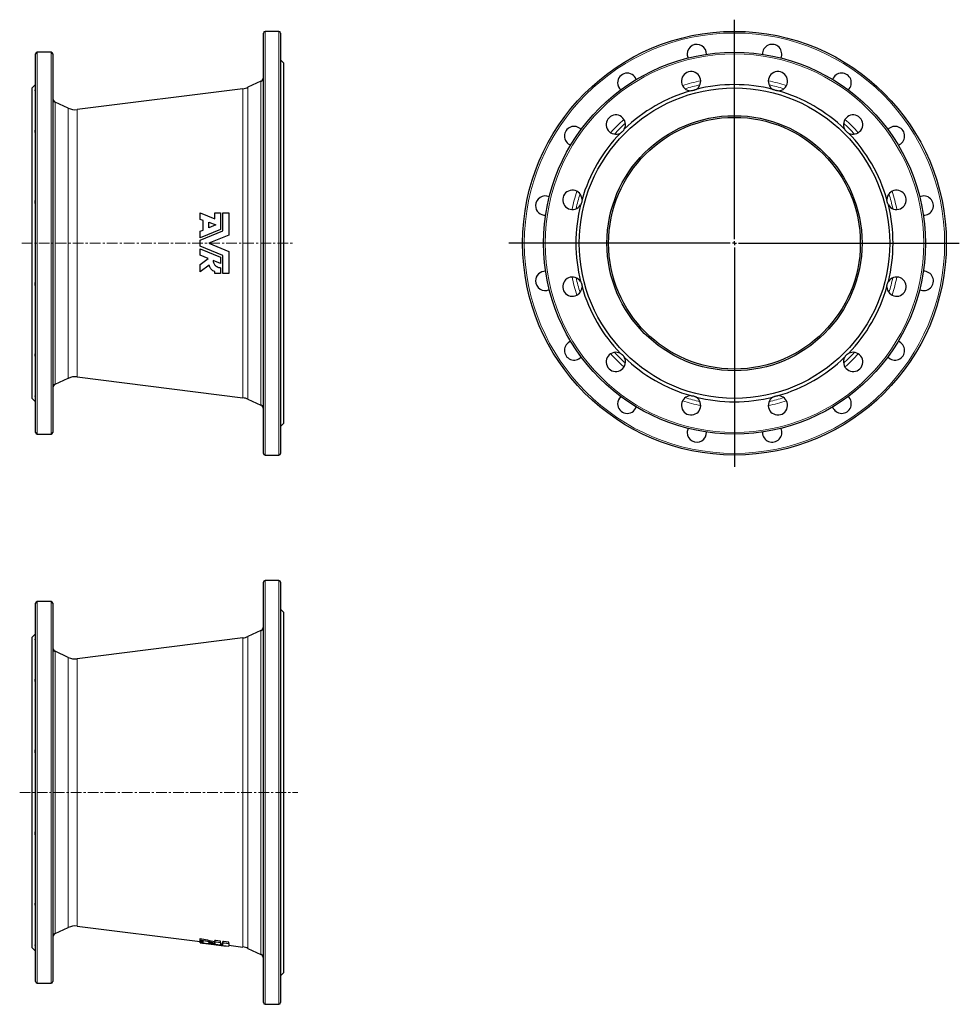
# Model space of a CAD drawing. Header units: millimetres. Extents: x 206 to 1325, y 69 to 1243.
import ezdxf

# ---------------------------------------------------------------- set-up
doc = ezdxf.new("R2010")
doc.units = ezdxf.units.MM
doc.linetypes.add('CENTERX2', pattern=[20.32, 12.7, -2.54, 2.54, -2.54])
doc.layers.add('FORMAT', color=7, linetype='Continuous')

# ---------------------------------------------------------------- blocks, each defined once
blk = doc.blocks.new('SW_CENTERMARKSYMBOL_0')
at = {"layer": 'FORMAT', "color": 0}
for p, q in [((0, 5), (0, 266.4)), ((-5, 0), (-268.8, 0)), ((0, 0), (-2.5, 0)), ((0, 0), (0, 2.5)), ((0, 0), (0, -2.5)), ((0, 0), (2.5, 0)), ((5, 0), (267.9, 0)), ((0, -5), (0, -266.7))]:
    blk.add_line(p, q, dxfattribs=at)

msp = doc.modelspace()

# ---------------------------------------------------------------- linework, layer by layer
at = {"color": 7, "linetype": 'Continuous', "lineweight": 25}
for p, q in [((496, 726), (496, 1227)), ((514.5, 1229), (498, 1229)), ((516.5, 1227), (516.5, 976.5)), ((224.5, 751), (224.5, 1202)), ((243, 1204), (226.5, 1204)), ((245, 1202), (245, 976.5)), ((520.5, 1191), (516.5, 1195)), ((520.5, 976.5), (520.5, 1191)), ((224.5, 1165.5), (220.5, 1161.5)), ((493.1, 1169.6), (477.5, 1162.4)), ((220.5, 976.5), (220.5, 1161.5)), ((471.6, 1160.6), (274.2, 1135.7)), ((263.2, 1137.5), (247.9, 1144.6)), ((420.5, 1004.8), (420.5, 1012.5)), ((420.5, 1012.5), (438, 1005.7)), ((438, 1005.7), (438, 1012.5)), ((438, 1012.5), (444.9, 1012.5)), ((444.9, 1012.5), (444.9, 993)), ((447.6, 991.1), (447.6, 1012.5)), ((447.6, 1012.5), (454.8, 1012.5)), ((454.8, 1012.5), (454.8, 986.2)), ((424.2, 1003.4), (420.5, 1004.8)), ((424.2, 992.2), (424.2, 1003.4)), ((430.8, 1001.6), (439.3, 998.3)), ((430.8, 994.9), (430.8, 1001.6)), ((439.3, 998.3), (430.8, 994.9)), ((444.9, 993), (420.5, 983)), ((420.5, 990.7), (424.2, 992.2)), ((420.5, 980), (447.6, 991.1)), ((420.5, 983), (420.5, 990.7)), ((454.8, 986.2), (430.8, 976.5)), ((220.5, 791.5), (220.5, 976.5)), ((245, 976.5), (245, 751)), ((420.5, 972.9), (420.5, 980)), ((430.8, 976.5), (454.8, 966.7)), ((516.5, 976.5), (516.5, 726)), ((520.5, 762), (520.5, 976.5)), ((447.6, 961.8), (420.5, 972.9)), ((420.5, 962.2), (420.5, 969.9)), ((420.5, 969.9), (444.9, 960)), ((454.8, 966.7), (454.8, 940.5)), ((430.1, 958.3), (420.5, 962.2)), ((420.5, 951.1), (430.1, 958.3)), ((420.5, 942.2), (420.5, 951.1)), ((444.9, 952.3), (436, 955.9)), ((444.9, 960), (444.9, 952.3)), ((447.6, 940.5), (447.6, 961.8)), ((431.3, 950.4), (420.5, 942.2)), ((438, 940.5), (438, 942.5)), ((444.9, 940.5), (438, 940.5)), ((444.9, 947.3), (444.9, 940.5)), ((454.8, 940.5), (447.6, 940.5)), ((247.9, 808.3), (263.2, 815.5)), ((274.2, 817.2), (471.6, 792.3)), ((220.5, 791.5), (224.5, 787.5)), ((477.5, 790.6), (493.1, 783.3)), ((516.5, 758), (520.5, 762)), ((1090.8, 750.9), (1090.8, 751.4)), ((226.5, 749), (243, 749)), ((498, 724), (514.5, 724)), ((496, 71.4), (496, 572.4)), ((514.5, 574.4), (498, 574.4)), ((516.5, 572.4), (516.5, 71.4)), ((224.5, 96.4), (224.5, 547.4)), ((243, 549.4), (226.5, 549.4)), ((245, 547.4), (245, 96.4)), ((520.5, 536.4), (516.5, 540.4)), ((520.5, 107.4), (520.5, 536.4)), ((224.5, 510.9), (220.5, 506.9)), ((220.5, 136.9), (220.5, 506.9)), ((471.6, 506.1), (274.2, 481.2)), ((493.1, 515.1), (477.5, 507.8)), ((263.2, 482.9), (247.9, 490.1)), ((247.9, 153.7), (263.2, 160.9)), ((274.2, 162.6), (420.5, 144.2)), ((420.5, 146.3), (420.5, 147.9)), ((420.5, 144.9), (420.5, 146.3)), ((420.5, 143.2), (420.5, 144.7)), ((420.5, 142.8), (420.5, 143.2)), ((420.5, 142.7), (420.5, 142.8)), ((420.5, 142.7), (430.8, 141.4)), ((420.5, 142.7), (420.5, 142.7)), ((424.2, 142.9), (424.2, 144.2)), ((430.8, 142.3), (430.8, 143.1)), ((438, 144), (438, 145.6)), ((438, 142.8), (438, 144)), ((444.9, 143.2), (444.9, 144.7)), ((444.9, 143.2), (444.9, 140.3)), ((447.6, 142.8), (447.6, 144.4)), ((447.6, 139.8), (447.6, 142.8)), ((454.8, 141.9), (454.8, 143.4)), ((454.8, 141.9), (454.8, 138.6)), ((220.5, 136.9), (224.5, 132.9)), ((454.8, 139.8), (471.6, 137.7)), ((477.5, 136), (493.1, 128.7)), ((516.5, 103.4), (520.5, 107.4)), ((226.5, 94.4), (243, 94.4)), ((498, 69.4), (514.5, 69.4))]:
    msp.add_line(p, q, dxfattribs=at)
at = {"color": 8, "linetype": 'Continuous', "lineweight": 18}
for p, q in [((498, 1229), (498, 724)), ((514.5, 976.5), (514.5, 1229)), ((226.5, 1204), (226.5, 749)), ((243, 976.5), (243, 1204)), ((477.5, 1162.4), (477.5, 790.6)), ((493.1, 783.3), (493.1, 1169.6)), ((471.6, 792.3), (471.6, 1160.6)), ((247.9, 1144.6), (247.9, 976.5)), ((263.2, 976.5), (263.2, 1137.5)), ((274.2, 1135.7), (274.2, 817.2)), ((243, 749), (243, 976.5)), ((247.9, 976.5), (247.9, 808.3)), ((263.2, 815.5), (263.2, 976.5)), ((514.5, 724), (514.5, 976.5)), ((498, 574.4), (498, 69.4)), ((514.5, 69.4), (514.5, 574.4)), ((226.5, 549.4), (226.5, 94.4)), ((243, 94.4), (243, 549.4)), ((471.6, 137.7), (471.6, 506.1)), ((477.5, 507.8), (477.5, 136)), ((493.1, 128.7), (493.1, 515.1)), ((247.9, 490.1), (247.9, 153.7)), ((263.2, 160.9), (263.2, 482.9)), ((274.2, 481.2), (274.2, 162.6))]:
    msp.add_line(p, q, dxfattribs=at)
at = {"color": 7, "linetype": 'Continuous', "lineweight": 25, "flags": 128}
for points in [[(444.9, 144.7), (438.9, 145.5), (438, 145.6)], [(438, 144), (439.5, 143.9), (444.9, 143.2)], [(454.8, 143.4), (448.6, 144.2), (447.6, 144.4)], [(447.6, 142.8), (449.1, 142.6), (454.8, 141.9)]]:
    msp.add_lwpolyline(points, dxfattribs=at)
at = {"color": 7, "linetype": 'Continuous', "lineweight": 25}
for radius in [252.5, 227.5, 185, 152, 150]:
    msp.add_circle((1057.4, 976.5), radius, dxfattribs=at)
at = {"color": 8, "linetype": 'Continuous', "lineweight": 18}
for radius in [250.5, 225.5]:
    msp.add_circle((1057.4, 976.5), radius, dxfattribs=at)
at = {"color": 7, "linetype": 'Continuous', "lineweight": 25}
for centre, radius, start, end in [((498, 1227), 2, 90, 180), ((514.5, 1227), 2, 0, 90), ((1012.6, 1202), 11.5, 357.292, 180), ((1102.3, 1202), 11.5, 334.792, 182.708), ((226.5, 1202), 2, 90, 180), ((243, 1202), 2, 0, 90), ((1012.6, 1202), 11.5, 180, 205.208), ((491, 1174.1), 5, 295, 0), ((929.6, 1167.7), 11.5, 19.792, 180), ((1005.7, 1169.6), 11.5, 301.4702, 268.5298), ((1109.2, 1169.6), 11.5, 271.4702, 238.5298), ((1185.2, 1167.7), 11.5, 312.292, 160.208), ((469.1, 1180.5), 20, 277.1869, 295), ((929.6, 1167.7), 11.5, 180, 227.708), ((1057.4, 976.5), 189, 75.9885, 104.0115), ((1057.4, 976.5), 189, 105.9885, 134.0115), ((1057.4, 976.5), 189, 45.9885, 74.0115), ((250, 1149.1), 5, 180, 245), ((271.7, 1155.6), 20, 245, 277.1869), ((916, 1117.9), 11.5, 331.4702, 298.5298), ((1198.8, 1117.9), 11.5, 241.4702, 208.5298), ((866.2, 1104.2), 11.5, 42.292, 180), ((1248.7, 1104.2), 11.5, 289.792, 137.708), ((866.2, 1104.2), 11.5, 180, 250.208), ((1057.4, 976.5), 189, 135.9885, 164.0115), ((1057.4, 976.5), 189, 15.9885, 44.0115), ((831.8, 1021.3), 11.5, 64.792, 180), ((864.2, 1028.2), 11.5, 1.4702, 328.5298), ((1250.6, 1028.2), 11.5, 211.4702, 178.5298), ((1283, 1021.3), 11.5, 267.292, 115.208), ((831.8, 1021.3), 11.5, 180, 272.708), ((1057.4, 976.5), 189, 165.9885, 194.0115), ((1057.4, 976.5), 189, 345.9885, 14.0115), ((831.8, 931.6), 11.5, 87.292, 180), ((1283, 931.6), 11.5, 244.792, 92.708), ((831.8, 931.6), 11.5, 180, 295.208), ((864.2, 924.7), 11.5, 31.4702, 358.5298), ((1250.6, 924.7), 11.5, 181.4702, 148.5298), ((1057.4, 976.5), 189, 195.9885, 224.0115), ((1057.4, 976.5), 189, 315.9885, 344.0115), ((866.2, 848.7), 11.5, 109.792, 180), ((1248.7, 848.7), 11.5, 222.292, 70.208), ((866.2, 848.7), 11.5, 180, 317.708), ((916, 835), 11.5, 61.4702, 28.5298), ((1198.8, 835), 11.5, 151.4702, 118.5298), ((1057.4, 976.5), 189, 225.9885, 254.0115), ((1057.4, 976.5), 189, 285.9885, 314.0115), ((271.7, 797.3), 20, 82.8131, 115), ((250, 803.8), 5, 115, 180), ((469.1, 772.4), 20, 65, 82.8131), ((929.6, 785.2), 11.5, 132.292, 180), ((1005.7, 783.3), 11.5, 91.4702, 58.5298), ((1057.4, 976.5), 189, 255.9885, 284.0115), ((1109.2, 783.3), 11.5, 121.4702, 88.5298), ((1185.2, 785.2), 11.5, 199.792, 47.708), ((491, 778.8), 5, 0, 65), ((929.6, 785.2), 11.5, 180, 340.208), ((1012.6, 750.9), 11.5, 154.792, 180), ((1012.6, 750.9), 11.5, 180, 2.708), ((1102.3, 750.9), 11.5, 180, 25.208), ((226.5, 751), 2, 180, 270), ((243, 751), 2, 270, 0), ((498, 726), 2, 180, 270), ((514.5, 726), 2, 270, 0), ((498, 572.4), 2, 90, 180), ((514.5, 572.4), 2, 0, 90), ((226.5, 547.4), 2, 90, 180), ((243, 547.4), 2, 0, 90), ((491, 519.6), 5, 295, 0), ((469.1, 525.9), 20, 277.1869, 295), ((250, 494.6), 5, 180, 245), ((271.7, 501), 20, 245, 277.1869), ((250, 149.2), 5, 115, 180), ((271.7, 142.8), 20, 82.8131, 115), ((469.1, 117.9), 20, 65, 82.8131), ((491, 124.2), 5, 0, 65), ((226.5, 96.4), 2, 180, 270), ((243, 96.4), 2, 270, 0), ((498, 71.4), 2, 180, 270), ((514.5, 71.4), 2, 270, 0)]:
    msp.add_arc(centre, radius, start, end, dxfattribs=at)
at = {"color": 8, "linetype": 'Continuous', "lineweight": 18}
for radius, start, end in [(197.7, 101.7536, 108.2464), (193.2, 102.3062, 107.6938), (197.7, 71.7536, 78.2464), (193.2, 72.3062, 77.6938), (197.7, 131.7536, 138.2464), (193.2, 132.3062, 137.6938), (193.2, 42.3062, 47.6938), (197.7, 41.7536, 48.2464), (197.7, 161.7536, 168.2464), (193.2, 162.3062, 167.6938), (193.2, 12.3062, 17.6938), (197.7, 11.7536, 18.2464), (197.7, 191.7536, 198.2464), (193.2, 192.3062, 197.6938), (193.2, 342.3062, 347.6938), (197.7, 341.7536, 348.2464), (193.2, 222.3062, 227.6938), (193.2, 312.3062, 317.6938), (197.7, 221.7536, 228.2464), (197.7, 311.7536, 318.2464), (197.7, 251.7536, 258.2464), (193.2, 252.3062, 257.6938), (197.7, 281.7536, 288.2464), (193.2, 282.3062, 287.6938)]:
    msp.add_arc((1057.4, 976.5), radius, start, end, dxfattribs=at)
at = {"color": 7, "linetype": 'Continuous', "lineweight": 25}
for centre, major_axis, ratio, start_param, end_param in [((696.1, 321.9), (553.6, 0), 0.362562, 4.191196, 4.22743), ((697.5, 321.9), (558, 0), 0.362562, 4.192742, 4.228661), ((675.3, 321.9), (550.7, 0), 0.362562, 4.231289, 4.239), ((531.4, 321.9), (470.9, 0), 0.387124, 4.474662, 4.478748), ((532.6, 321.9), (475, 0), 0.387124, 4.474001, 4.482164), ((553.5, 321.9), (481.5, 0), 0.387124, 4.432436, 4.48486), ((561.6, 321.9), (483.9, 0), 0.387124, 4.416581, 4.474793), ((677.4, 321.9), (551.4, 0), 0.362562, 4.248535, 4.265765), ((532.6, 321.9), (475, 0), 0.387124, 4.496228, 4.514582), ((582.7, 321.9), (490.5, 0), 0.387124, 4.397498, 4.448557), ((560.3, 321.9), (479.8, 0), 0.387124, 4.469563, 4.475447)]:
    msp.add_ellipse(centre, major_axis=major_axis, ratio=ratio, start_param=start_param, end_param=end_param, dxfattribs=at)
for points, knots in [([(224.5, 1158.1), (224.3, 1158.1), (224.2, 1158.2), (224.1, 1158.3), (224, 1158.3), (224, 1158.4), (224, 1158.5), (224, 1158.7), (224, 1158.9), (224.1, 1159.2), (224.2, 1159.3), (224.3, 1159.6), (224.4, 1159.7), (224.5, 1159.8)], [0, 0, 0, 0, 0.25, 0.25, 0.375, 0.375, 0.5, 0.5, 0.75, 0.75, 0.875, 0.875, 1, 1, 1, 1]), ([(1011.7, 1159.8), (1011.2, 1159.6), (1010.7, 1159.3), (1010, 1159), (1009.7, 1158.9), (1009.2, 1158.7), (1008.9, 1158.6), (1008.1, 1158.4), (1007.6, 1158.3), (1006.7, 1158.2), (1006.5, 1158.2), (1005.9, 1158.1), (1005.6, 1158.1), (1005.4, 1158.1)], [0, 0, 0, 0, 0.25, 0.25, 0.375, 0.375, 0.5, 0.5, 0.75, 0.75, 0.875, 0.875, 1, 1, 1, 1]), ([(1109.5, 1158.1), (1108.9, 1158.1), (1108.4, 1158.2), (1107.6, 1158.3), (1107.3, 1158.3), (1106.8, 1158.4), (1106.5, 1158.5), (1105.7, 1158.7), (1105.2, 1158.9), (1104.4, 1159.2), (1104.1, 1159.3), (1103.7, 1159.6), (1103.4, 1159.7), (1103.2, 1159.8)], [0, 0, 0, 0, 0.25, 0.25, 0.375, 0.375, 0.5, 0.5, 0.75, 0.75, 0.875, 0.875, 1, 1, 1, 1]), ([(224.5, 1107.8), (224.3, 1108), (224.2, 1108.3), (224.1, 1108.8), (224, 1109), (224, 1109.4), (224, 1109.5), (224, 1110.1), (224, 1110.6), (224.1, 1111.2), (224.2, 1111.5), (224.3, 1111.9), (224.4, 1112.1), (224.5, 1112.4)], [0, 0, 0, 0, 0.25, 0.25, 0.375, 0.375, 0.5, 0.5, 0.75, 0.75, 0.875, 0.875, 1, 1, 1, 1]), ([(926.1, 1112.4), (925.9, 1111.9), (925.6, 1111.5), (925.1, 1110.8), (924.9, 1110.6), (924.5, 1110.2), (924.3, 1109.9), (923.7, 1109.4), (923.3, 1109), (922.7, 1108.5), (922.4, 1108.3), (922, 1108), (921.7, 1107.9), (921.5, 1107.8)], [0, 0, 0, 0, 0.25, 0.25, 0.375, 0.375, 0.5, 0.5, 0.75, 0.75, 0.875, 0.875, 1, 1, 1, 1]), ([(1193.4, 1107.8), (1192.9, 1108), (1192.4, 1108.3), (1191.8, 1108.8), (1191.5, 1109), (1191.1, 1109.4), (1190.9, 1109.5), (1190.3, 1110.1), (1190, 1110.6), (1189.5, 1111.2), (1189.3, 1111.5), (1189, 1111.9), (1188.9, 1112.1), (1188.7, 1112.4)], [0, 0, 0, 0, 0.25, 0.25, 0.375, 0.375, 0.5, 0.5, 0.75, 0.75, 0.875, 0.875, 1, 1, 1, 1]), ([(224.5, 1022.2), (224.3, 1022.7), (224.2, 1023.2), (224.1, 1023.9), (224, 1024.2), (224, 1024.7), (224, 1025), (224, 1025.8), (224, 1026.3), (224.1, 1027.2), (224.2, 1027.4), (224.3, 1028), (224.4, 1028.2), (224.5, 1028.5)], [0, 0, 0, 0, 0.25, 0.25, 0.375, 0.375, 0.5, 0.5, 0.75, 0.75, 0.875, 0.875, 1, 1, 1, 1]), ([(875.7, 1028.5), (875.8, 1028), (875.7, 1027.4), (875.6, 1026.6), (875.6, 1026.3), (875.5, 1025.8), (875.4, 1025.5), (875.2, 1024.7), (875, 1024.2), (874.7, 1023.4), (874.6, 1023.2), (874.3, 1022.7), (874.2, 1022.4), (874.1, 1022.2)], [0, 0, 0, 0, 0.25, 0.25, 0.375, 0.375, 0.5, 0.5, 0.75, 0.75, 0.875, 0.875, 1, 1, 1, 1]), ([(1240.8, 1022.2), (1240.5, 1022.7), (1240.3, 1023.2), (1239.9, 1023.9), (1239.8, 1024.2), (1239.7, 1024.7), (1239.6, 1025), (1239.4, 1025.8), (1239.3, 1026.3), (1239.2, 1027.2), (1239.1, 1027.4), (1239.1, 1028), (1239.1, 1028.2), (1239.1, 1028.5)], [0, 0, 0, 0, 0.25, 0.25, 0.375, 0.375, 0.5, 0.5, 0.75, 0.75, 0.875, 0.875, 1, 1, 1, 1]), ([(436, 955.9), (436, 955.3), (436.1, 954.8), (436.3, 953.9), (436.4, 953.7), (436.5, 953.1), (436.6, 952.9), (437, 952.1), (437.3, 951.6), (437.9, 950.7), (438.3, 950.2), (439.1, 949.4), (439.6, 949.1), (440.3, 948.6), (440.5, 948.5), (441, 948.2), (441.3, 948.1), (442.1, 947.8), (442.6, 947.6), (443.8, 947.4), (444.3, 947.3), (444.9, 947.3)], [0, 0, 0, 0, 0.125, 0.125, 0.1875, 0.1875, 0.25, 0.25, 0.375, 0.375, 0.5, 0.5, 0.625, 0.625, 0.6875, 0.6875, 0.75, 0.75, 0.875, 0.875, 1, 1, 1, 1]), ([(438, 942.5), (437.2, 942.8), (436.4, 943.3), (435.3, 944), (435, 944.3), (434.3, 944.9), (434, 945.3), (433.4, 945.9), (433.1, 946.3), (432.6, 947), (432.4, 947.4), (431.8, 948.6), (431.5, 949.5), (431.3, 950.4)], [0, 0, 0, 0, 0.25, 0.25, 0.375, 0.375, 0.5, 0.5, 0.625, 0.625, 0.75, 0.75, 1, 1, 1, 1]), ([(224.5, 924.4), (224.3, 924.9), (224.2, 925.5), (224.1, 926.3), (224, 926.6), (224, 927.1), (224, 927.4), (224, 928.2), (224, 928.7), (224.1, 929.5), (224.2, 929.7), (224.3, 930.2), (224.4, 930.5), (224.5, 930.7)], [0, 0, 0, 0, 0.25, 0.25, 0.375, 0.375, 0.5, 0.5, 0.75, 0.75, 0.875, 0.875, 1, 1, 1, 1]), ([(874.1, 930.7), (874.3, 930.2), (874.6, 929.8), (874.9, 929), (875, 928.7), (875.2, 928.2), (875.3, 927.9), (875.5, 927.1), (875.6, 926.6), (875.7, 925.8), (875.7, 925.5), (875.7, 924.9), (875.7, 924.7), (875.7, 924.4)], [0, 0, 0, 0, 0.25, 0.25, 0.375, 0.375, 0.5, 0.5, 0.75, 0.75, 0.875, 0.875, 1, 1, 1, 1]), ([(1239.1, 924.4), (1239.1, 924.9), (1239.1, 925.5), (1239.2, 926.3), (1239.3, 926.6), (1239.4, 927.1), (1239.4, 927.4), (1239.6, 928.2), (1239.8, 928.7), (1240.2, 929.5), (1240.3, 929.7), (1240.5, 930.2), (1240.7, 930.5), (1240.8, 930.7)], [0, 0, 0, 0, 0.25, 0.25, 0.375, 0.375, 0.5, 0.5, 0.75, 0.75, 0.875, 0.875, 1, 1, 1, 1]), ([(224.5, 840.5), (224.3, 841), (224.2, 841.5), (224.1, 842.1), (224, 842.3), (224, 842.8), (224, 843), (224, 843.6), (224, 843.9), (224.1, 844.4), (224.2, 844.6), (224.3, 844.9), (224.4, 845), (224.5, 845.1)], [0, 0, 0, 0, 0.25, 0.25, 0.375, 0.375, 0.5, 0.5, 0.75, 0.75, 0.875, 0.875, 1, 1, 1, 1]), ([(921.5, 845.1), (922, 844.9), (922.4, 844.6), (923.1, 844.1), (923.3, 843.9), (923.7, 843.6), (923.9, 843.4), (924.5, 842.8), (924.9, 842.4), (925.4, 841.7), (925.5, 841.5), (925.8, 841), (926, 840.8), (926.1, 840.5)], [0, 0, 0, 0, 0.25, 0.25, 0.375, 0.375, 0.5, 0.5, 0.75, 0.75, 0.875, 0.875, 1, 1, 1, 1]), ([(1188.7, 840.5), (1189, 841), (1189.3, 841.5), (1189.8, 842.1), (1190, 842.3), (1190.3, 842.8), (1190.5, 843), (1191.1, 843.6), (1191.5, 843.9), (1192.2, 844.4), (1192.4, 844.6), (1192.9, 844.9), (1193.1, 845), (1193.4, 845.1)], [0, 0, 0, 0, 0.25, 0.25, 0.375, 0.375, 0.5, 0.5, 0.75, 0.75, 0.875, 0.875, 1, 1, 1, 1]), ([(224.5, 793.1), (224.3, 793.4), (224.2, 793.6), (224.1, 793.9), (224, 794), (224, 794.2), (224, 794.3), (224, 794.5), (224, 794.6), (224.1, 794.7), (224.2, 794.7), (224.3, 794.8), (224.4, 794.8), (224.5, 794.8)], [0, 0, 0, 0, 0.25, 0.25, 0.375, 0.375, 0.5, 0.5, 0.75, 0.75, 0.875, 0.875, 1, 1, 1, 1]), ([(1005.4, 794.8), (1005.9, 794.8), (1006.5, 794.8), (1007.3, 794.7), (1007.5, 794.6), (1008.1, 794.5), (1008.4, 794.5), (1009.2, 794.2), (1009.7, 794.1), (1010.5, 793.7), (1010.7, 793.6), (1011.2, 793.4), (1011.4, 793.2), (1011.7, 793.1)], [0, 0, 0, 0, 0.25, 0.25, 0.375, 0.375, 0.5, 0.5, 0.75, 0.75, 0.875, 0.875, 1, 1, 1, 1]), ([(1103.2, 793.1), (1103.6, 793.4), (1104.1, 793.6), (1104.9, 793.9), (1105.1, 794), (1105.7, 794.2), (1105.9, 794.3), (1106.8, 794.5), (1107.3, 794.6), (1108.1, 794.7), (1108.4, 794.7), (1108.9, 794.8), (1109.2, 794.8), (1109.5, 794.8)], [0, 0, 0, 0, 0.25, 0.25, 0.375, 0.375, 0.5, 0.5, 0.75, 0.75, 0.875, 0.875, 1, 1, 1, 1]), ([(224.5, 503.6), (224.3, 503.6), (224.2, 503.6), (224.1, 503.7), (224, 503.7), (224, 503.8), (224, 503.9), (224, 504.1), (224, 504.3), (224.1, 504.6), (224.2, 504.8), (224.3, 505), (224.4, 505.1), (224.5, 505.3)], [0, 0, 0, 0, 0.25, 0.25, 0.375, 0.375, 0.5, 0.5, 0.75, 0.75, 0.875, 0.875, 1, 1, 1, 1]), ([(224.5, 453.2), (224.3, 453.5), (224.2, 453.8), (224.1, 454.3), (224, 454.4), (224, 454.8), (224, 455), (224, 455.6), (224, 456), (224.1, 456.7), (224.2, 456.9), (224.3, 457.4), (224.4, 457.6), (224.5, 457.8)], [0, 0, 0, 0, 0.25, 0.25, 0.375, 0.375, 0.5, 0.5, 0.75, 0.75, 0.875, 0.875, 1, 1, 1, 1]), ([(224.5, 367.7), (224.3, 368.1), (224.2, 368.6), (224.1, 369.4), (224, 369.6), (224, 370.1), (224, 370.4), (224, 371.2), (224, 371.8), (224.1, 372.6), (224.2, 372.9), (224.3, 373.4), (224.4, 373.7), (224.5, 374)], [0, 0, 0, 0, 0.25, 0.25, 0.375, 0.375, 0.5, 0.5, 0.75, 0.75, 0.875, 0.875, 1, 1, 1, 1]), ([(224.5, 269.8), (224.3, 270.4), (224.2, 270.9), (224.1, 271.7), (224, 272), (224, 272.6), (224, 272.8), (224, 273.7), (224, 274.2), (224.1, 274.9), (224.2, 275.2), (224.3, 275.7), (224.4, 275.9), (224.5, 276.1)], [0, 0, 0, 0, 0.25, 0.25, 0.375, 0.375, 0.5, 0.5, 0.75, 0.75, 0.875, 0.875, 1, 1, 1, 1]), ([(224.5, 186), (224.3, 186.4), (224.2, 186.9), (224.1, 187.6), (224, 187.8), (224, 188.2), (224, 188.4), (224, 189), (224, 189.4), (224.1, 189.9), (224.2, 190), (224.3, 190.3), (224.4, 190.5), (224.5, 190.6)], [0, 0, 0, 0, 0.25, 0.25, 0.375, 0.375, 0.5, 0.5, 0.75, 0.75, 0.875, 0.875, 1, 1, 1, 1]), ([(224.5, 138.5), (224.3, 138.8), (224.2, 139.1), (224.1, 139.4), (224, 139.5), (224, 139.7), (224, 139.8), (224, 140), (224, 140.1), (224.1, 140.2), (224.2, 140.2), (224.3, 140.2), (224.4, 140.2), (224.5, 140.2)], [0, 0, 0, 0, 0.25, 0.25, 0.375, 0.375, 0.5, 0.5, 0.75, 0.75, 0.875, 0.875, 1, 1, 1, 1])]:
    msp.add_open_spline(points, degree=3, knots=knots, dxfattribs=at)
at = {"layer": 'FORMAT', "linetype": 'CENTERX2', "lineweight": 18}
for p, q in [((207.9, 976.5), (531.5, 976.5)), ((205.5, 321.9), (536.9, 321.9))]:
    msp.add_line(p, q, dxfattribs=at)

# ---------------------------------------------------------------- block references
at = {"layer": 'FORMAT'}
msp.add_blockref('SW_CENTERMARKSYMBOL_0', (1057.4, 976.5), dxfattribs=at)

doc.saveas('drawing.dxf')
